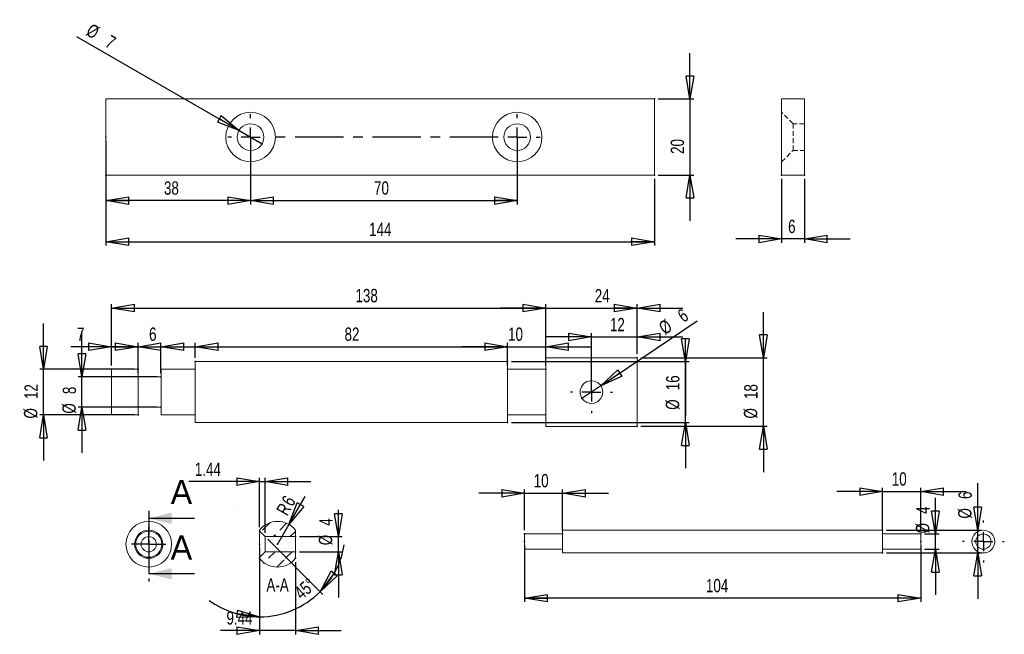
# Model space of a CAD drawing. Extents: x 7 to 265, y 43 to 205.
import ezdxf

# ---------------------------------------------------------------- set-up
doc = ezdxf.new("R2010")
doc.units = 0
doc.header["$MEASUREMENT"] = 0
doc.header["$PDSIZE"] = -1
for name, pattern in [('CENTER', [10.16, 6.35, -1.27, 1.27, -1.27]), ('CENTERX2', [20.32, 12.7, -2.54, 2.54, -2.54]), ('HIDDEN', [1.905, 1.27, -0.635])]:
    doc.linetypes.add(name, pattern=pattern)
doc.styles.add('SLDTEXTSTYLE0', font='txt', dxfattribs={"width": 0.75})
doc.dimstyles.new('SLDDIMSTYLE0', dxfattribs={"dimtxt": 3.5, "dimasz": 6, "dimexe": 1, "dimexo": 0.0625, "dimgap": 0.875, "dimtad": 2, "dimzin": 12, "dimdsep": 46, "dimtxsty": 'Standard', "dimblk1": 'CLOSED', "dimblk2": 'CLOSED', "dimsah": 1, "dimcen": 0.09, "dimclrd": 7, "dimclre": 7, "dimclrt": 7, "dimadec": 0, "dimazin": 0, "dimtfac": 1, "dimtdec": 4, "dimtofl": 0, "dimtmove": 0, "dimatfit": 3, "dimfxl": 1, "dimtolj": 1, "dimtzin": 12, "dimarcsym": 0})
doc.dimstyles.new('SLDDIMSTYLE1', dxfattribs={"dimtxt": 3.5, "dimasz": 6, "dimexe": 1, "dimexo": 0.0625, "dimgap": 0.875, "dimtad": 2, "dimzin": 12, "dimdsep": 46, "dimtxsty": 'Standard', "dimblk1": 'CLOSED', "dimblk2": 'CLOSED', "dimsah": 1, "dimcen": 0.09, "dimclrd": 7, "dimclre": 7, "dimclrt": 7, "dimadec": 0, "dimazin": 0, "dimtfac": 1, "dimtdec": 4, "dimtofl": 0, "dimtmove": 0, "dimatfit": 3, "dimfxl": 1, "dimtolj": 1, "dimtzin": 12, "dimarcsym": 0})
doc.dimstyles.new('SLDDIMSTYLE2', dxfattribs={"dimtxt": 3.5, "dimasz": 6, "dimexe": 1, "dimexo": 0.0625, "dimgap": 0.875, "dimtad": 2, "dimzin": 12, "dimdsep": 46, "dimtxsty": 'Standard', "dimblk1": 'CLOSED', "dimblk2": 'CLOSED', "dimsah": 1, "dimcen": 0.09, "dimclrd": 7, "dimclre": 7, "dimclrt": 7, "dimadec": 0, "dimazin": 0, "dimtfac": 1, "dimtdec": 4, "dimtmove": 0, "dimatfit": 3, "dimfxl": 1, "dimtolj": 1, "dimtzin": 12, "dimarcsym": 0})
doc.dimstyles.new('SLDDIMSTYLE3', dxfattribs={"dimtxt": 3.5, "dimasz": 6, "dimexe": 1, "dimexo": 0.0625, "dimgap": 0.875, "dimtad": 2, "dimzin": 12, "dimdsep": 46, "dimtxsty": 'Standard', "dimblk1": 'CLOSED', "dimblk2": 'CLOSED', "dimsah": 1, "dimcen": 0.09, "dimclrd": 7, "dimclre": 7, "dimclrt": 7, "dimadec": 0, "dimazin": 0, "dimtfac": 1, "dimtdec": 4, "dimtmove": 0, "dimatfit": 3, "dimfxl": 1, "dimtolj": 1, "dimtzin": 12, "dimarcsym": 0})
doc.dimstyles.new('SLDDIMSTYLE4', dxfattribs={"dimtxt": 3.5, "dimasz": 6, "dimexe": 1, "dimexo": 0.0625, "dimgap": 0.875, "dimtad": 2, "dimzin": 12, "dimdsep": 46, "dimtxsty": 'Standard', "dimblk1": 'CLOSED', "dimblk2": 'CLOSED', "dimsah": 1, "dimcen": 0.09, "dimclrd": 7, "dimclre": 7, "dimclrt": 7, "dimadec": 0, "dimazin": 0, "dimtfac": 1, "dimtdec": 4, "dimtofl": 0, "dimtmove": 0, "dimatfit": 3, "dimfxl": 1, "dimtolj": 1, "dimtzin": 12, "dimarcsym": 0})
doc.dimstyles.new('SLDDIMSTYLE5', dxfattribs={"dimtxt": 3.5, "dimasz": 6, "dimexe": 1, "dimexo": 0.0625, "dimgap": 0.875, "dimtad": 2, "dimzin": 12, "dimdsep": 46, "dimtxsty": 'Standard', "dimblk1": 'CLOSED', "dimblk2": 'CLOSED', "dimsah": 1, "dimcen": 0.09, "dimclrd": 7, "dimclre": 7, "dimclrt": 7, "dimadec": 0, "dimazin": 0, "dimtfac": 1, "dimtdec": 4, "dimtofl": 0, "dimtmove": 0, "dimatfit": 3, "dimfxl": 1, "dimtolj": 1, "dimtzin": 12, "dimarcsym": 0})

# ---------------------------------------------------------------- blocks, each defined once
blk = doc.blocks.new('_CLOSED')
at = {"color": 0, "linetype": 'ByBlock', "lineweight": -2}
for p, q in [((-1, 0.166667), (0, 0)), ((-1, 0.166667), (-1, -0.166667)), ((0, 0), (-1, -0.166667)), ((0, 0), (-1, 0))]:
    blk.add_line(p, q, dxfattribs=at)
blk = doc.blocks.new('*D0')
at = {"color": 7}
for p, q in [((52.79, 115.72), (52.79, 119.63)), ((134.79, 115.72), (134.79, 119.63)), ((52.79, 118.63), (134.79, 118.63))]:
    blk.add_line(p, q, dxfattribs=at)
for p in [(52.79, 114.72), (134.79, 114.72)]:
    blk.add_point(p, dxfattribs=at)
at = {"xscale": 6, "yscale": 6, "rotation": 180}
blk.add_blockref('_CLOSED', (52.79, 118.63), dxfattribs=at)
at = {"xscale": 6, "yscale": 6}
blk.add_blockref('_CLOSED', (134.79, 118.63), dxfattribs=at)
at = {"color": 7, "insert": (91.98, 120.13), "char_height": 3.5, "attachment_point": 7, "style": 'SLDTEXTSTYLE0'}
blk.add_mtext('82', dxfattribs=at)
blk = doc.blocks.new('*D2')
at = {"color": 7}
for p, q in [((134.79, 113.72), (134.79, 119.63)), ((144.79, 113.72), (144.79, 119.63)), ((134.79, 118.63), (122.79, 118.63)), ((134.79, 118.63), (144.79, 118.63)), ((144.79, 118.63), (156.79, 118.63))]:
    blk.add_line(p, q, dxfattribs=at)
for p in [(134.79, 112.72), (144.79, 112.72)]:
    blk.add_point(p, dxfattribs=at)
at = {"xscale": 6, "yscale": 6}
for p, rotation in [((134.79, 118.63), 360), ((144.79, 118.63), 180)]:
    blk.add_blockref('_CLOSED', p, dxfattribs=dict(at, rotation=rotation))
at = {"color": 7, "insert": (134.91, 120.13), "char_height": 3.5, "attachment_point": 7, "style": 'SLDTEXTSTYLE0'}
blk.add_mtext('10', dxfattribs=at)
blk = doc.blocks.new('*D3')
at = {"color": 7}
for p, q in [((144.79, 116.72), (144.79, 129.77)), ((168.79, 116.72), (168.79, 129.77)), ((144.79, 128.77), (132.79, 128.77)), ((144.79, 128.77), (168.79, 128.77)), ((168.79, 128.77), (180.79, 128.77))]:
    blk.add_line(p, q, dxfattribs=at)
for p in [(144.79, 115.72), (168.79, 115.72)]:
    blk.add_point(p, dxfattribs=at)
at = {"xscale": 6, "yscale": 6}
for p, rotation in [((144.79, 128.77), 360), ((168.79, 128.77), 180)]:
    blk.add_blockref('_CLOSED', p, dxfattribs=dict(at, rotation=rotation))
at = {"color": 7, "insert": (157.66, 130.27), "char_height": 3.5, "attachment_point": 7, "style": 'SLDTEXTSTYLE0'}
blk.add_mtext('24', dxfattribs=at)
blk = doc.blocks.new('*D4')
at = {"color": 7}
for p, q in [((30.79, 113.72), (30.79, 129.77)), ((168.79, 116.72), (168.79, 129.77)), ((30.79, 128.77), (168.79, 128.77))]:
    blk.add_line(p, q, dxfattribs=at)
for p in [(168.79, 115.72), (30.79, 112.72)]:
    blk.add_point(p, dxfattribs=at)
at = {"xscale": 6, "yscale": 6}
for p, rotation in [((30.79, 128.77), 180), ((168.79, 128.77), 360)]:
    blk.add_blockref('_CLOSED', p, dxfattribs=dict(at, rotation=rotation))
at = {"color": 7, "insert": (94.85, 130.27), "char_height": 3.5, "attachment_point": 7, "style": 'SLDTEXTSTYLE0'}
blk.add_mtext('138', dxfattribs=at)
blk = doc.blocks.new('*D5')
at = {"color": 7}
for p, q in [((12.95, 112.72), (12.95, 124.72)), ((36.79, 112.72), (11.95, 112.72)), ((12.95, 100.72), (12.95, 112.72)), ((36.79, 100.72), (11.95, 100.72)), ((12.95, 100.72), (12.95, 88.72))]:
    blk.add_line(p, q, dxfattribs=at)
for p in [(37.79, 112.72), (37.79, 100.72)]:
    blk.add_point(p, dxfattribs=at)
at = {"xscale": 6, "yscale": 6}
for p, rotation in [((12.95, 112.72), 270), ((12.95, 100.72), 90)]:
    blk.add_blockref('_CLOSED', p, dxfattribs=dict(at, rotation=rotation))
at = {"color": 7, "char_height": 3.5, "attachment_point": 7, "rotation": 90, "style": 'SLDTEXTSTYLE0'}
for s, insert in [('12', (11.45, 104.9)), ('%%c', (11.45, 99.77))]:
    blk.add_mtext(s, dxfattribs=dict(at, insert=insert))
blk = doc.blocks.new('*D6')
at = {"color": 7}
for p, q in [((135.79, 114.72), (182.44, 114.72)), ((181.44, 98.72), (181.44, 114.72)), ((181.44, 114.72), (181.44, 100.48)), ((135.79, 98.72), (182.44, 98.72)), ((181.44, 98.72), (181.44, 86.72))]:
    blk.add_line(p, q, dxfattribs=at)
for p in [(134.79, 114.72), (134.79, 98.72)]:
    blk.add_point(p, dxfattribs=at)
at = {"xscale": 6, "yscale": 6}
for p, rotation in [((181.44, 114.72), 270), ((181.44, 98.72), 90)]:
    blk.add_blockref('_CLOSED', p, dxfattribs=dict(at, rotation=rotation))
at = {"color": 7, "char_height": 3.5, "attachment_point": 7, "rotation": 90, "style": 'SLDTEXTSTYLE0'}
for s, insert in [('16', (179.94, 107.2)), ('%%c', (179.94, 102.07))]:
    blk.add_mtext(s, dxfattribs=dict(at, insert=insert))
blk = doc.blocks.new('*D7')
at = {"color": 7}
for p, q in [((201.94, 115.72), (201.94, 127.72)), ((169.79, 115.72), (202.94, 115.72)), ((201.94, 97.72), (201.94, 115.72)), ((169.79, 97.72), (202.94, 97.72)), ((201.94, 97.72), (201.94, 85.72))]:
    blk.add_line(p, q, dxfattribs=at)
for p in [(168.79, 115.72), (168.79, 97.72)]:
    blk.add_point(p, dxfattribs=at)
at = {"xscale": 6, "yscale": 6}
for p, rotation in [((201.94, 115.72), 270), ((201.94, 97.72), 90)]:
    blk.add_blockref('_CLOSED', p, dxfattribs=dict(at, rotation=rotation))
at = {"color": 7, "char_height": 3.5, "attachment_point": 7, "rotation": 90, "style": 'SLDTEXTSTYLE0'}
for s, insert in [('18', (200.44, 104.9)), ('%%c', (200.44, 99.77))]:
    blk.add_mtext(s, dxfattribs=dict(at, insert=insert))
blk = doc.blocks.new('*D8')
at = {"color": 7}
for p, q in [((30.79, 113.72), (30.79, 119.63)), ((37.79, 113.72), (37.79, 119.63)), ((30.79, 118.63), (20.15, 118.63)), ((30.79, 118.63), (37.79, 118.63)), ((37.79, 118.63), (49.79, 118.63))]:
    blk.add_line(p, q, dxfattribs=at)
for p in [(30.79, 112.72), (37.79, 112.72)]:
    blk.add_point(p, dxfattribs=at)
at = {"xscale": 6, "yscale": 6}
for p, rotation in [((30.79, 118.63), 360), ((37.79, 118.63), 180)]:
    blk.add_blockref('_CLOSED', p, dxfattribs=dict(at, rotation=rotation))
at = {"color": 7, "insert": (21.73, 120.13), "char_height": 3.5, "attachment_point": 7, "style": 'SLDTEXTSTYLE0'}
blk.add_mtext('7', dxfattribs=at)
blk = doc.blocks.new('*D9')
at = {"color": 7}
for p, q in [((37.79, 111.72), (37.79, 119.63)), ((43.79, 111.72), (43.79, 119.63)), ((37.79, 118.63), (25.79, 118.63)), ((37.79, 118.63), (43.79, 118.63)), ((43.79, 118.63), (55.79, 118.63))]:
    blk.add_line(p, q, dxfattribs=at)
for p in [(37.79, 110.72), (43.79, 110.72)]:
    blk.add_point(p, dxfattribs=at)
at = {"xscale": 6, "yscale": 6}
for p, rotation in [((37.79, 118.63), 360), ((43.79, 118.63), 180)]:
    blk.add_blockref('_CLOSED', p, dxfattribs=dict(at, rotation=rotation))
at = {"color": 7, "insert": (40.66, 120.13), "char_height": 3.5, "attachment_point": 7, "style": 'SLDTEXTSTYLE0'}
blk.add_mtext('6', dxfattribs=at)
blk = doc.blocks.new('*D10')
at = {"color": 7}
for p, q in [((23.03, 110.72), (23.03, 122.72)), ((42.79, 110.72), (22.03, 110.72)), ((23.03, 102.72), (23.03, 110.72)), ((42.79, 102.72), (22.03, 102.72)), ((23.03, 102.72), (23.03, 90.72))]:
    blk.add_line(p, q, dxfattribs=at)
for p in [(43.79, 110.72), (43.79, 102.72)]:
    blk.add_point(p, dxfattribs=at)
at = {"xscale": 6, "yscale": 6}
for p, rotation in [((23.03, 110.72), 270), ((23.03, 102.72), 90)]:
    blk.add_blockref('_CLOSED', p, dxfattribs=dict(at, rotation=rotation))
at = {"color": 7, "char_height": 3.5, "attachment_point": 7, "rotation": 90, "style": 'SLDTEXTSTYLE0'}
for s, insert in [('8', (21.53, 106.19)), ('%%c', (21.53, 101.06))]:
    blk.add_mtext(s, dxfattribs=dict(at, insert=insert))
blk = doc.blocks.new('*D11')
at = {"color": 7}
for p, q in [((156.79, 107.72), (156.79, 122.19)), ((168.79, 116.72), (168.79, 122.19)), ((156.79, 121.19), (144.79, 121.19)), ((156.79, 121.19), (168.79, 121.19)), ((168.79, 121.19), (180.79, 121.19))]:
    blk.add_line(p, q, dxfattribs=at)
for p in [(168.79, 115.72), (156.79, 106.72)]:
    blk.add_point(p, dxfattribs=at)
at = {"xscale": 6, "yscale": 6}
for p, rotation in [((156.79, 121.19), 360), ((168.79, 121.19), 180)]:
    blk.add_blockref('_CLOSED', p, dxfattribs=dict(at, rotation=rotation))
at = {"color": 7, "insert": (161.65, 122.69), "char_height": 3.5, "attachment_point": 7, "style": 'SLDTEXTSTYLE0'}
blk.add_mtext('12', dxfattribs=at)
blk = doc.blocks.new('*D12')
at = {"color": 7}
for q in [(184.56, 125.42), (154.3, 105.04)]:
    blk.add_line((159.28, 108.39), q, dxfattribs=at)
for p in [(159.28, 108.39), (154.3, 105.04)]:
    blk.add_point(p, dxfattribs=at)
at = {"xscale": 6, "yscale": 6, "rotation": 213.9672536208}
blk.add_blockref('_CLOSED', (159.28, 108.39), dxfattribs=at)
at = {"color": 7, "char_height": 3.5, "attachment_point": 7, "rotation": 33.9673, "style": 'SLDTEXTSTYLE0'}
for s, insert in [('6', (180.99, 124.81)), ('%%c', (176.12, 121.53))]:
    blk.add_mtext(s, dxfattribs=dict(at, insert=insert))
blk = doc.blocks.new('SW_CENTERMARK0')
at = {"color": 7, "linetype": 'CENTERX2'}
for p, q in [((156.79, 111.72), (156.79, 112.22)), ((151.79, 106.72), (151.29, 106.72)), ((161.79, 106.72), (162.29, 106.72)), ((156.79, 101.72), (156.79, 101.22))]:
    blk.add_line(p, q, dxfattribs=at)
at = {"color": 7, "linetype": 'Continuous'}
for q in [(156.79, 109.22), (154.29, 106.72), (156.79, 104.22), (159.29, 106.72)]:
    blk.add_line((156.79, 106.72), q, dxfattribs=at)
blk = doc.blocks.new('*D14')
at = {"color": 7}
for p, q in [((139.23, 66.45), (139.23, 51.58)), ((243.23, 66.45), (243.23, 51.58)), ((243.23, 52.58), (139.23, 52.58))]:
    blk.add_line(p, q, dxfattribs=at)
for p in [(139.23, 67.45), (243.23, 67.45)]:
    blk.add_point(p, dxfattribs=at)
at = {"xscale": 6, "yscale": 6}
for p, rotation in [((139.23, 52.58), 180), ((243.23, 52.58), 360)]:
    blk.add_blockref('_CLOSED', p, dxfattribs=dict(at, rotation=rotation))
at = {"color": 7, "insert": (186.85, 54.08), "char_height": 3.5, "attachment_point": 7, "style": 'SLDTEXTSTYLE0'}
blk.add_mtext('104', dxfattribs=at)
blk = doc.blocks.new('*D15')
at = {"color": 7}
for p, q in [((139.23, 80.15), (127.23, 80.15)), ((139.23, 70.45), (139.23, 81.15)), ((139.23, 80.15), (149.23, 80.15)), ((149.23, 70.45), (149.23, 81.15)), ((149.23, 80.15), (161.23, 80.15))]:
    blk.add_line(p, q, dxfattribs=at)
for p in [(139.23, 69.45), (149.23, 69.45)]:
    blk.add_point(p, dxfattribs=at)
at = {"xscale": 6, "yscale": 6}
for p, rotation in [((139.23, 80.15), 360), ((149.23, 80.15), 180)]:
    blk.add_blockref('_CLOSED', p, dxfattribs=dict(at, rotation=rotation))
at = {"color": 7, "insert": (141.64, 81.65), "char_height": 3.5, "attachment_point": 7, "style": 'SLDTEXTSTYLE0'}
blk.add_mtext('10', dxfattribs=at)
blk = doc.blocks.new('*D16')
at = {"color": 7}
for p, q in [((233.23, 80.59), (221.23, 80.59)), ((233.23, 70.45), (233.23, 81.59)), ((233.23, 80.59), (243.23, 80.59)), ((243.23, 70.45), (243.23, 81.59)), ((243.23, 80.59), (255.23, 80.59))]:
    blk.add_line(p, q, dxfattribs=at)
for p in [(233.23, 69.45), (243.23, 69.45)]:
    blk.add_point(p, dxfattribs=at)
at = {"xscale": 6, "yscale": 6}
for p, rotation in [((233.23, 80.59), 360), ((243.23, 80.59), 180)]:
    blk.add_blockref('_CLOSED', p, dxfattribs=dict(at, rotation=rotation))
at = {"color": 7, "insert": (235.64, 82.09), "char_height": 3.5, "attachment_point": 7, "style": 'SLDTEXTSTYLE0'}
blk.add_mtext('10', dxfattribs=at)
blk = doc.blocks.new('*D17')
at = {"color": 7}
for p, q in [((258.18, 70.45), (258.18, 82.8)), ((234.23, 70.45), (259.18, 70.45)), ((258.18, 64.45), (258.18, 70.45)), ((234.23, 64.45), (259.18, 64.45)), ((258.18, 64.45), (258.18, 52.45))]:
    blk.add_line(p, q, dxfattribs=at)
for p in [(233.23, 70.45), (233.23, 64.45)]:
    blk.add_point(p, dxfattribs=at)
at = {"xscale": 6, "yscale": 6}
for p, rotation in [((258.18, 70.45), 270), ((258.18, 64.45), 90)]:
    blk.add_blockref('_CLOSED', p, dxfattribs=dict(at, rotation=rotation))
at = {"color": 7, "char_height": 3.5, "attachment_point": 7, "rotation": 90, "style": 'SLDTEXTSTYLE0'}
for s, insert in [('6', (256.68, 78.63)), ('%%c', (256.68, 73.5))]:
    blk.add_mtext(s, dxfattribs=dict(at, insert=insert))
blk = doc.blocks.new('*D18')
at = {"color": 7}
for p, q in [((247.1, 69.45), (247.1, 78.9)), ((244.23, 69.45), (248.1, 69.45)), ((247.1, 65.45), (247.1, 69.45)), ((244.23, 65.45), (248.1, 65.45)), ((247.1, 65.45), (247.1, 53.45))]:
    blk.add_line(p, q, dxfattribs=at)
for p in [(243.23, 69.45), (243.23, 65.45)]:
    blk.add_point(p, dxfattribs=at)
at = {"xscale": 6, "yscale": 6}
for p, rotation in [((247.1, 69.45), 270), ((247.1, 65.45), 90)]:
    blk.add_blockref('_CLOSED', p, dxfattribs=dict(at, rotation=rotation))
at = {"color": 7, "char_height": 3.5, "attachment_point": 7, "rotation": 90, "style": 'SLDTEXTSTYLE0'}
for s, insert in [('4', (245.6, 74.72)), ('%%c', (245.6, 69.59))]:
    blk.add_mtext(s, dxfattribs=dict(at, insert=insert))
blk = doc.blocks.new('*D19')
at = {"color": 7}
for p, q in [((182.64, 183.71), (182.64, 195.71)), ((174.31, 183.71), (183.64, 183.71)), ((182.64, 183.71), (182.64, 163.71)), ((174.31, 163.71), (183.64, 163.71)), ((182.64, 163.71), (182.64, 151.71))]:
    blk.add_line(p, q, dxfattribs=at)
for p in [(173.31, 183.71), (173.31, 163.71)]:
    blk.add_point(p, dxfattribs=at)
at = {"xscale": 6, "yscale": 6}
for p, rotation in [((182.64, 183.71), 270), ((182.64, 163.71), 90)]:
    blk.add_blockref('_CLOSED', p, dxfattribs=dict(at, rotation=rotation))
at = {"color": 7, "insert": (181.14, 169.28), "char_height": 3.5, "attachment_point": 7, "rotation": 90, "style": 'SLDTEXTSTYLE0'}
blk.add_mtext('20', dxfattribs=at)
blk = doc.blocks.new('*D20')
at = {"color": 7}
for p, q in [((29.31, 162.71), (29.31, 145.2)), ((173.31, 162.71), (173.31, 145.2)), ((29.31, 146.2), (173.31, 146.2))]:
    blk.add_line(p, q, dxfattribs=at)
for p in [(29.31, 163.71), (173.31, 163.71)]:
    blk.add_point(p, dxfattribs=at)
at = {"xscale": 6, "yscale": 6, "rotation": 180}
blk.add_blockref('_CLOSED', (29.31, 146.2), dxfattribs=at)
at = {"xscale": 6, "yscale": 6}
blk.add_blockref('_CLOSED', (173.31, 146.2), dxfattribs=at)
at = {"color": 7, "insert": (98.43, 147.7), "char_height": 3.5, "attachment_point": 7, "style": 'SLDTEXTSTYLE0'}
blk.add_mtext('144', dxfattribs=at)
blk = doc.blocks.new('*D21')
at = {"color": 7}
for q in [(21.66, 200.06), (70.34, 171.96)]:
    blk.add_line((64.28, 175.46), q, dxfattribs=at)
for p in [(64.28, 175.46), (70.34, 171.96)]:
    blk.add_point(p, dxfattribs=at)
at = {"xscale": 6, "yscale": 6, "rotation": 330}
blk.add_blockref('_CLOSED', (64.28, 175.46), dxfattribs=at)
at = {"color": 7, "char_height": 3.5, "attachment_point": 7, "rotation": 330, "style": 'SLDTEXTSTYLE0'}
for s, insert in [('%%c', (23.78, 200.56)), ('7', (28.86, 197.63))]:
    blk.add_mtext(s, dxfattribs=dict(at, insert=insert))
blk = doc.blocks.new('*D22')
at = {"color": 7}
for p, q in [((29.31, 172.71), (29.31, 156.02)), ((67.31, 172.71), (67.31, 156.02)), ((67.31, 157.02), (29.31, 157.02))]:
    blk.add_line(p, q, dxfattribs=at)
for p in [(29.31, 173.71), (67.31, 173.71)]:
    blk.add_point(p, dxfattribs=at)
at = {"xscale": 6, "yscale": 6}
for p, rotation in [((29.31, 157.02), 180), ((67.31, 157.02), 360)]:
    blk.add_blockref('_CLOSED', p, dxfattribs=dict(at, rotation=rotation))
at = {"color": 7, "insert": (44.57, 158.52), "char_height": 3.5, "attachment_point": 7, "style": 'SLDTEXTSTYLE0'}
blk.add_mtext('38', dxfattribs=at)
blk = doc.blocks.new('*D23')
at = {"color": 7}
for p, q in [((67.31, 172.71), (67.31, 156.02)), ((137.31, 172.71), (137.31, 156.02)), ((67.31, 157.02), (137.31, 157.02))]:
    blk.add_line(p, q, dxfattribs=at)
for p in [(67.31, 173.71), (137.31, 173.71)]:
    blk.add_point(p, dxfattribs=at)
at = {"xscale": 6, "yscale": 6, "rotation": 180}
blk.add_blockref('_CLOSED', (67.31, 157.02), dxfattribs=at)
at = {"xscale": 6, "yscale": 6}
blk.add_blockref('_CLOSED', (137.31, 157.02), dxfattribs=at)
at = {"color": 7, "insert": (99.72, 158.52), "char_height": 3.5, "attachment_point": 7, "style": 'SLDTEXTSTYLE0'}
blk.add_mtext('70', dxfattribs=at)
blk = doc.blocks.new('SW_CENTERMARK1')
at = {"color": 7, "linetype": 'CENTERX2'}
for p, q in [((67.31, 178.71), (67.31, 179.71)), ((137.31, 178.71), (137.31, 179.71)), ((62.31, 173.71), (61.31, 173.71)), ((132.31, 173.71), (72.31, 173.71)), ((142.31, 173.71), (143.31, 173.71)), ((67.31, 168.71), (67.31, 167.71)), ((137.31, 168.71), (137.31, 167.71))]:
    blk.add_line(p, q, dxfattribs=at)
at = {"color": 7, "linetype": 'Continuous'}
for p, q in [((67.31, 173.71), (67.31, 176.21)), ((137.31, 173.71), (137.31, 176.21)), ((67.31, 173.71), (64.81, 173.71)), ((67.31, 173.71), (67.31, 171.21)), ((67.31, 173.71), (69.81, 173.71)), ((137.31, 173.71), (134.81, 173.71)), ((137.31, 173.71), (137.31, 171.21)), ((137.31, 173.71), (139.81, 173.71))]:
    blk.add_line(p, q, dxfattribs=at)
blk = doc.blocks.new('*D25')
at = {"color": 7}
for p, q in [((206.71, 162.71), (206.71, 145.93)), ((212.71, 162.71), (212.71, 145.93)), ((206.71, 146.93), (194.71, 146.93)), ((212.71, 146.93), (206.71, 146.93)), ((212.71, 146.93), (224.71, 146.93))]:
    blk.add_line(p, q, dxfattribs=at)
for p in [(206.71, 163.71), (212.71, 163.71)]:
    blk.add_point(p, dxfattribs=at)
at = {"xscale": 6, "yscale": 6}
for p, rotation in [((206.71, 146.93), 360), ((212.71, 146.93), 180)]:
    blk.add_blockref('_CLOSED', p, dxfattribs=dict(at, rotation=rotation))
at = {"color": 7, "insert": (208.42, 148.43), "char_height": 3.5, "attachment_point": 7, "style": 'SLDTEXTSTYLE0'}
blk.add_mtext('6', dxfattribs=at)
blk = doc.blocks.new('SW_CENTERMARK2')
at = {"color": 7, "linetype": 'CENTERX2'}
for p, q in [((40.58, 69.25), (40.58, 71.25)), ((38.08, 66.75), (36.08, 66.75)), ((43.08, 66.75), (45.08, 66.75)), ((40.58, 64.25), (40.58, 62.25))]:
    blk.add_line(p, q, dxfattribs=at)
at = {"color": 7, "linetype": 'Continuous'}
for q in [(40.58, 69.25), (38.08, 66.75), (40.58, 64.25), (43.08, 66.75)]:
    blk.add_line((40.58, 66.75), q, dxfattribs=at)
blk = doc.blocks.new('*D27')
at = {"color": 7}
for q in [(81.65, 79.32), (74.39, 66.75)]:
    blk.add_line((77.39, 71.95), q, dxfattribs=at)
for p in [(77.39, 71.95), (74.39, 66.75)]:
    blk.add_point(p, dxfattribs=at)
at = {"xscale": 6, "yscale": 6, "rotation": 240}
blk.add_blockref('_CLOSED', (77.39, 71.95), dxfattribs=at)
at = {"color": 7, "char_height": 3.5, "attachment_point": 7, "rotation": 60, "style": 'SLDTEXTSTYLE0'}
for s, insert in [('6', (78.34, 76.41)), ('R', (76.93, 73.96))]:
    blk.add_mtext(s, dxfattribs=dict(at, insert=insert))
blk = doc.blocks.new('*D28')
at = {"color": 7}
for p, q in [((69.67, 62.05), (69.67, 43.08)), ((79.11, 62.05), (79.11, 43.08)), ((69.67, 44.08), (59.39, 44.08)), ((79.11, 44.08), (69.67, 44.08)), ((79.11, 44.08), (91.11, 44.08))]:
    blk.add_line(p, q, dxfattribs=at)
for p in [(69.67, 63.05), (79.11, 63.05)]:
    blk.add_point(p, dxfattribs=at)
at = {"xscale": 6, "yscale": 6}
blk.add_blockref('_CLOSED', (69.67, 44.08), dxfattribs=at)
at = {"xscale": 6, "yscale": 6, "rotation": 180}
blk.add_blockref('_CLOSED', (79.11, 44.08), dxfattribs=at)
at = {"color": 7, "insert": (60.98, 45.58), "char_height": 3.5, "attachment_point": 7, "style": 'SLDTEXTSTYLE0'}
blk.add_mtext('9.44', dxfattribs=at)
blk = doc.blocks.new('*D29')
at = {"color": 7}
for p, q in [((71.82, 68.04), (86.29, 53.58)), ((69.67, 65.75), (69.67, 46.69))]:
    blk.add_line(p, q, dxfattribs=at)
for start, end in [(315, 350.8986), (270, 315), (234.1014, 270)]:
    blk.add_arc((69.67, 70.19), 22.5, start, end, dxfattribs=at)
for p in [(69.67, 70.19), (69.67, 70.19), (71.11, 68.75), (69.67, 66.75)]:
    blk.add_point(p, dxfattribs=at)
at = {"xscale": 6, "yscale": 6}
for p, rotation in [((85.58, 54.28), 232.4668725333), ((69.67, 47.69), 352.5331274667)]:
    blk.add_blockref('_CLOSED', p, dxfattribs=dict(at, rotation=rotation))
at = {"color": 7, "insert": (80.74, 52), "char_height": 3.5, "attachment_point": 7, "rotation": 40.8177, "style": 'SLDTEXTSTYLE0'}
blk.add_mtext('45%%d', dxfattribs=at)
blk = doc.blocks.new('*D30')
at = {"color": 7}
for p, q in [((69.67, 83.2), (51.09, 83.2)), ((69.67, 71.19), (69.67, 84.2)), ((69.67, 83.2), (71.11, 83.2)), ((71.11, 69.75), (71.11, 84.2)), ((71.11, 83.2), (83.11, 83.2))]:
    blk.add_line(p, q, dxfattribs=at)
for p in [(69.67, 70.19), (71.11, 68.75)]:
    blk.add_point(p, dxfattribs=at)
at = {"xscale": 6, "yscale": 6}
for p, rotation in [((69.67, 83.2), 360), ((71.11, 83.2), 180)]:
    blk.add_blockref('_CLOSED', p, dxfattribs=dict(at, rotation=rotation))
at = {"color": 7, "insert": (52.68, 84.7), "char_height": 3.5, "attachment_point": 7, "style": 'SLDTEXTSTYLE0'}
blk.add_mtext('1.44', dxfattribs=at)
blk = doc.blocks.new('*D31')
at = {"color": 7}
for p, q in [((90.35, 68.75), (90.35, 75.79)), ((80.11, 68.75), (91.35, 68.75)), ((90.35, 64.75), (90.35, 68.75)), ((80.11, 64.75), (91.35, 64.75)), ((90.35, 64.75), (90.35, 52.75))]:
    blk.add_line(p, q, dxfattribs=at)
for p in [(79.11, 68.75), (79.11, 64.75)]:
    blk.add_point(p, dxfattribs=at)
at = {"xscale": 6, "yscale": 6}
for p, rotation in [((90.35, 68.75), 270), ((90.35, 64.75), 90)]:
    blk.add_blockref('_CLOSED', p, dxfattribs=dict(at, rotation=rotation))
at = {"color": 7, "char_height": 3.5, "attachment_point": 7, "rotation": 90, "style": 'SLDTEXTSTYLE0'}
for s, insert in [('4', (88.85, 71.62)), ('%%c', (88.85, 66.49))]:
    blk.add_mtext(s, dxfattribs=dict(at, insert=insert))
blk = doc.blocks.new('SW_CENTERMARK3')
at = {"color": 7, "linetype": 'CENTERX2'}
for p, q in [((259.67, 72.45), (259.67, 72.95)), ((254.67, 67.45), (254.17, 67.45)), ((264.67, 67.45), (265.17, 67.45)), ((259.67, 62.45), (259.67, 61.95))]:
    blk.add_line(p, q, dxfattribs=at)
at = {"color": 7, "linetype": 'Continuous'}
for q in [(259.67, 69.95), (257.17, 67.45), (259.67, 64.95), (262.17, 67.45)]:
    blk.add_line((259.67, 67.45), q, dxfattribs=at)

msp = doc.modelspace()

# ---------------------------------------------------------------- hatches: boundary and pattern name
h = msp.add_hatch()
h.set_pattern_fill('ANSI31', scale=25.4, style=0)
edge = h.paths.add_edge_path()
edge.add_line((79.111, 68.75), (79.111, 70.455))
edge.add_line((69.671, 70.455), (69.671, 70.19))
edge.add_line((79.111, 68.75), (71.111, 68.75))
edge.add_arc((74.391, 66.75), 6, 38.12491, 141.87509)
edge.add_spline(control_points=[(72.724, 67.137), (72.617, 67.244), (72.51, 67.351), (72.404, 67.458), (71.976, 67.885), (71.549, 68.312), (71.122, 68.74), (71.033, 68.828), (70.945, 68.917), (70.856, 69.005), (70.233, 69.628), (69.611, 70.251), (68.988, 70.873), (66.497, 73.364), (64.006, 75.855), (61.516, 78.346)], knot_values=[0, 0, 0, 0, 0.0285958, 0.0285958, 0.0285958, 0.1429792, 0.1429792, 0.1429792, 0.1666667, 0.1666667, 0.1666667, 0.3333333, 0.3333333, 0.3333333, 1, 1, 1, 1], degree=3, periodic=0)
h = msp.add_hatch()
h.set_pattern_fill('ANSI31', scale=25.4, style=0)
edge = h.paths.add_edge_path()
edge.add_line((69.671, 63.31), (69.671, 63.046))
edge.add_line((79.111, 63.046), (79.111, 64.75))
edge.add_line((71.111, 64.75), (79.111, 64.75))
edge.add_arc((74.391, 66.75), 6, 218.12491, 321.87509)
edge.add_spline(control_points=[(67.544, 61.183), (68.384, 62.024), (69.225, 62.864), (70.066, 63.705), (70.907, 64.546), (71.748, 65.387), (72.589, 66.228)], knot_values=[0, 0, 0, 0, 0.5, 0.5, 0.5, 1, 1, 1, 1], degree=3, periodic=0)

# ---------------------------------------------------------------- linework, layer by layer
at = {"color": 7, "linetype": 'Continuous', "lineweight": 15}
for p, q in [((29.306, 183.706), (29.306, 163.706)), ((173.306, 183.706), (29.306, 183.706)), ((173.306, 163.706), (173.306, 183.706)), ((206.713, 163.706), (206.713, 183.706)), ((206.713, 183.706), (212.713, 183.706)), ((212.713, 163.706), (212.713, 183.706)), ((29.306, 163.706), (173.306, 163.706)), ((206.713, 163.706), (212.713, 163.706)), ((134.793, 114.718), (52.793, 114.718)), ((52.793, 106.718), (52.793, 114.718)), ((134.793, 106.718), (134.793, 114.718)), ((168.793, 115.718), (144.793, 115.718)), ((144.793, 106.718), (144.793, 115.718)), ((168.793, 106.718), (168.793, 115.718)), ((37.793, 112.718), (30.793, 112.718)), ((30.793, 106.718), (30.793, 112.718)), ((37.793, 106.718), (37.793, 112.718)), ((52.793, 112.718), (43.793, 112.718)), ((43.793, 106.718), (43.793, 112.718)), ((144.793, 112.718), (134.793, 112.718)), ((43.793, 110.718), (37.793, 110.718)), ((30.793, 100.718), (30.793, 106.718)), ((37.793, 100.718), (37.793, 106.718)), ((43.793, 100.718), (43.793, 106.718)), ((52.793, 98.718), (52.793, 106.718)), ((134.793, 98.718), (134.793, 106.718)), ((144.793, 97.718), (144.793, 106.718)), ((168.793, 97.718), (168.793, 106.718)), ((37.793, 102.718), (43.793, 102.718)), ((30.793, 100.718), (37.793, 100.718)), ((43.793, 100.718), (52.793, 100.718)), ((52.793, 98.718), (134.793, 98.718)), ((134.793, 100.718), (144.793, 100.718)), ((144.793, 97.718), (168.793, 97.718)), ((69.671, 70.455), (69.671, 70.19)), ((69.671, 70.19), (69.671, 63.31)), ((79.111, 68.75), (79.111, 70.455)), ((233.228, 70.455), (149.228, 70.455)), ((149.228, 64.455), (149.228, 70.455)), ((233.228, 64.455), (233.228, 70.455)), ((79.111, 68.75), (71.111, 68.75)), ((71.111, 68.75), (71.111, 64.75)), ((79.111, 68.75), (79.111, 64.75)), ((149.228, 69.455), (139.228, 69.455)), ((139.228, 65.455), (139.228, 69.455)), ((243.228, 69.455), (233.228, 69.455)), ((243.228, 65.455), (243.228, 69.455)), ((71.111, 64.75), (79.111, 64.75)), ((79.111, 63.046), (79.111, 64.75)), ((139.228, 65.455), (149.228, 65.455)), ((233.228, 65.455), (243.228, 65.455)), ((69.671, 63.31), (69.671, 63.046)), ((149.228, 64.455), (233.228, 64.455))]:
    msp.add_line(p, q, dxfattribs=at)
at = {"color": 9, "linetype": 'HIDDEN', "lineweight": 0}
for p, q in [((209.713, 177.206), (206.713, 180.206)), ((209.713, 170.206), (209.713, 177.206)), ((212.713, 177.206), (209.713, 177.206)), ((206.713, 167.206), (209.713, 170.206)), ((209.713, 170.206), (212.713, 170.206))]:
    msp.add_line(p, q, dxfattribs=at)
at = {"color": 7, "linetype": 'CENTER'}
msp.add_line((40.584, 75.552), (40.584, 56.979), dxfattribs=at)
at = {"color": 7, "linetype": 'Continuous'}
for p, q in [((52.584, 73.552), (40.584, 73.552)), ((52.584, 58.979), (40.584, 58.979))]:
    msp.add_line(p, q, dxfattribs=at)
at = {"color": 7, "linetype": 'Continuous', "lineweight": 15, "flags": 128}
for points in [[(159.793, 106.718), (159.634, 105.755), (159.18, 104.901), (158.456, 104.221), (157.517, 103.806), (156.52, 103.73), (155.598, 103.966), (154.791, 104.483), (154.164, 105.272), (153.831, 106.242), (153.836, 107.227), (154.145, 108.129), (154.734, 108.9), (155.58, 109.461), (156.571, 109.709), (157.539, 109.623), (158.407, 109.246), (159.137, 108.589), (159.63, 107.691), (159.793, 106.718)], [(71.111, 68.75), (70.856, 69.005), (69.671, 70.19)], [(69.671, 63.31), (70.066, 63.705), (71.111, 64.75)]]:
    msp.add_lwpolyline(points, dxfattribs=at)
at = {"color": 7, "linetype": 'Continuous', "lineweight": 15}
for centre, radius in [((67.306, 173.706), 6.5), ((137.306, 173.706), 6.5), ((67.306, 173.706), 3.5), ((137.306, 173.706), 3.5), ((40.581, 66.75), 6), ((40.581, 66.75), 3.704), ((40.581, 66.75), 3.44), ((259.673, 67.455), 3), ((40.581, 66.75), 2), ((259.673, 67.455), 2)]:
    msp.add_circle(centre, radius, dxfattribs=at)
for start, end in [(38.12491, 141.87509), (38.12491, 141.87509), (218.12491, 321.87509)]:
    msp.add_arc((74.391, 66.75), 6, start, end, dxfattribs=at)
at = {"color": 7, "linetype": 'Continuous'}
for points in [[(40.584, 73.552), (46.584, 72.052), (46.584, 75.052)], [(40.584, 58.979), (46.584, 57.479), (46.584, 60.479)]]:
    msp.add_solid(points, dxfattribs=at)

# ---------------------------------------------------------------- block references
for name in ['SW_CENTERMARK1', 'SW_CENTERMARK0', 'SW_CENTERMARK3', 'SW_CENTERMARK2']:
    msp.add_blockref(name, (0, 0))

# ---------------------------------------------------------------- texts
at = {"color": 7, "char_height": 6.35, "attachment_point": 1}
for insert in [(46.318, 83.638), (46.318, 69.064)]:
    msp.add_mtext('A', dxfattribs=dict(at, insert=insert))
at = {"color": 7, "insert": (74.391, 57.8), "char_height": 3.5, "attachment_point": 2, "style": 'SLDTEXTSTYLE0'}
msp.add_mtext('A-A', dxfattribs=at)

# ---------------------------------------------------------------- dimensions: what is measured, and where the dimension line sits
for p1, p2, dimstyle, picture, middle in [((70.337, 171.956), (64.275, 175.456), 'SLDDIMSTYLE3', '*D21', (26.247, 197.412)), ((154.305, 105.041), (159.281, 108.394), 'SLDDIMSTYLE2', '*D12', (180.211, 122.494))]:
    dim = msp.add_diameter_dim_2p(p1=p1, p2=p2, dimstyle=dimstyle)
    dim.commit()
    dim.dimension.update_dxf_attribs({"geometry": picture, "text_midpoint": middle, "dimtype": 163})
at = {"color": 7}
dim = msp.add_linear_dim(base=(182.639, 163.706), p1=(173.306, 183.706), p2=(173.306, 163.706), angle=90, dimstyle='SLDDIMSTYLE0', dxfattribs=at)
dim.commit()
dim.dimension.update_dxf_attribs({"geometry": '*D19', "text_midpoint": (182.639, 171.86), "dimtype": 160})
for base, p1, p2, picture, middle in [((29.306, 157.024), (67.306, 173.706), (29.306, 173.706), '*D22', (47.151, 157.024)), ((137.306, 157.024), (67.306, 173.706), (137.306, 173.706), '*D23', (102.306, 157.024)), ((173.306, 146.204), (29.306, 163.706), (173.306, 163.706), '*D20', (102.306, 146.204)), ((206.713, 146.931), (212.713, 163.706), (206.713, 163.706), '*D25', (209.713, 146.931)), ((168.793, 128.767), (30.793, 112.718), (168.793, 115.718), '*D4', (98.722, 128.767)), ((168.793, 128.767), (144.793, 115.718), (168.793, 115.718), '*D3', (160.242, 128.767)), ((168.793, 121.193), (156.793, 106.718), (168.793, 115.718), '*D11', (164.237, 121.193)), ((37.793, 118.626), (30.793, 112.718), (37.793, 112.718), '*D8', (23.025, 118.626)), ((43.793, 118.626), (37.793, 110.718), (43.793, 110.718), '*D9', (41.948, 118.626)), ((134.793, 118.626), (52.793, 114.718), (134.793, 114.718), '*D0', (94.567, 118.626)), ((144.793, 118.626), (134.793, 112.718), (144.793, 112.718), '*D2', (137.494, 118.626)), ((71.111, 83.2), (69.671, 70.19), (71.111, 68.75), '*D30', (57.202, 83.2)), ((149.228, 80.153), (139.228, 69.455), (149.228, 69.455), '*D15', (144.228, 80.153)), ((243.228, 80.595), (233.228, 69.455), (243.228, 69.455), '*D16', (238.228, 80.595)), ((139.228, 52.58), (243.228, 67.455), (139.228, 67.455), '*D14', (190.723, 52.58)), ((69.671, 44.085), (79.111, 63.046), (69.671, 63.046), '*D28', (65.496, 44.085))]:
    dim = msp.add_linear_dim(base=base, p1=p1, p2=p2, dimstyle='SLDDIMSTYLE0', dxfattribs=at)
    dim.commit()
    dim.dimension.update_dxf_attribs({"geometry": picture, "text_midpoint": middle, "dimtype": 160})
for base, p1, p2, picture, middle in [((201.935, 115.718), (168.793, 97.718), (168.793, 115.718), '*D7', (201.935, 104.919)), ((12.951, 112.718), (37.793, 100.718), (37.793, 112.718), '*D5', (12.951, 104.919)), ((23.027, 110.718), (43.793, 102.718), (43.793, 110.718), '*D10', (23.027, 104.919)), ((181.44, 114.718), (134.793, 98.718), (134.793, 114.718), '*D6', (181.44, 107.218)), ((258.175, 70.455), (233.228, 64.455), (233.228, 70.455), '*D17', (258.175, 77.354)), ((247.103, 69.455), (243.228, 65.455), (243.228, 69.455), '*D18', (247.103, 73.45)), ((90.35, 68.75), (79.111, 64.75), (79.111, 68.75), '*D31', (90.35, 70.347))]:
    dim = msp.add_linear_dim(base=base, p1=p1, p2=p2, angle=90, text='%%c<>', dimstyle='SLDDIMSTYLE1', dxfattribs=at)
    dim.commit()
    dim.dimension.update_dxf_attribs({"geometry": picture, "text_midpoint": middle, "dimtype": 160})
dim = msp.add_radius_dim(center=(74.391, 66.75), mpoint=(77.391, 71.946), dimstyle='SLDDIMSTYLE4')
dim.commit()
dim.dimension.update_dxf_attribs({"geometry": '*D27', "text_midpoint": (79.676, 75.904), "dimtype": 164})
dim = msp.add_angular_dim_2l(base=(74.06, 48.126), line1=((69.671, 66.75), (69.671, 70.19)), line2=((71.111, 68.75), (69.671, 70.19)), dimstyle='SLDDIMSTYLE5')
dim.commit()
dim.dimension.update_dxf_attribs({"geometry": '*D29', "text_midpoint": (78.28, 49.406), "dimtype": 162})

doc.saveas('drawing.dxf')
